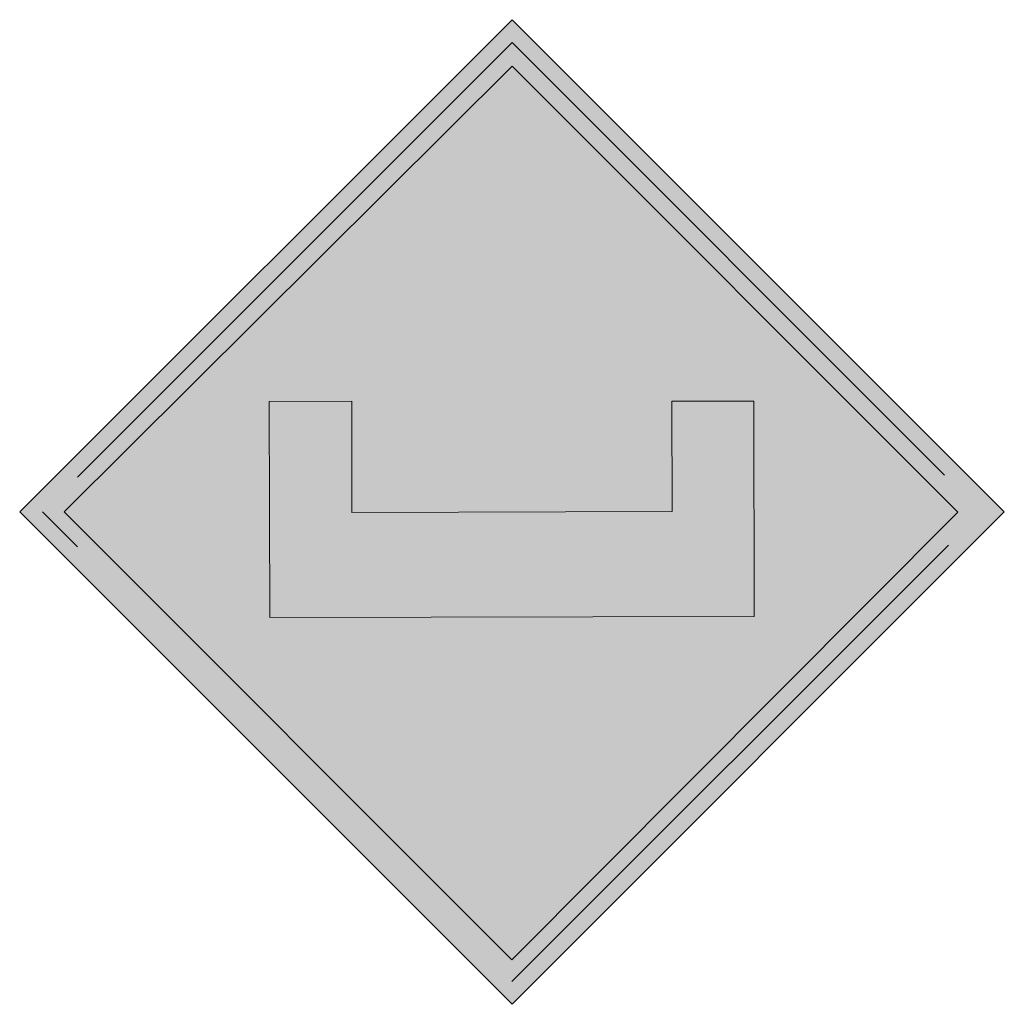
# Model space of a CAD drawing. Header units: metres. Extents: x -0.002 to 0.002, y -0.002 to 0.002.
import ezdxf

# ---------------------------------------------------------------- set-up
doc = ezdxf.new("R2010")
doc.units = ezdxf.units.M
doc.header["$MEASUREMENT"] = 0
doc.layers.add('SIG_NE_EI2_flf', color=7, linetype='Continuous', lineweight=0, true_color=0x108de0)
doc.layers.add('SIG_NE_EI2_sym', color=7, linetype='Continuous', lineweight=0)

msp = doc.modelspace()

# ---------------------------------------------------------------- hatches: boundary and pattern name
at = {"layer": 'SIG_NE_EI2_flf', "true_color": 0xffffff}
h = msp.add_hatch(color=7, dxfattribs=at)
h.dxf.hatch_style = 1
h.paths.add_polyline_path([(-0.0000001, 0.0019957), (-0.0020001, -0.0000043), (-0.0000001, -0.0020043), (0.0019999, -0.0000043)])
h.paths.add_polyline_path([(0, 0.001807), (0.0018112, -0.0000045), (-0.0000003, -0.0018243), (-0.0018201, -0.0000041)], flags=16)
h.paths.add_polyline_path([(0.0006489, 0.0004457), (0.0009823, 0.0004464), (0.0009842, -0.0004283), (-0.0009845, -0.0004325), (-0.0009864, 0.000445), (-0.0006512, 0.0004457), (-0.0006502, -0.0000057), (0.0006499, -0.0000029)], flags=0)
at = {"layer": 'SIG_NE_EI2_flf', "true_color": 0x108de0}
h = msp.add_hatch(color=142, dxfattribs=at)
h.dxf.hatch_style = 1
h.paths.add_polyline_path([(-0.0018201, -0.0000041), (-0.0000003, -0.0018243), (0.0018112, -0.0000045), (0, 0.001807)])
h.paths.add_polyline_path([(-0.0006512, 0.0004457), (-0.0006502, -0.0000057), (0.0006499, -0.0000029), (0.0006489, 0.0004457), (0.0009823, 0.0004464), (0.0009842, -0.0004283), (-0.0009845, -0.0004325), (-0.0009864, 0.000445)], flags=16)
at = {"layer": 'SIG_NE_EI2_flf', "true_color": 0xffffff}
h = msp.add_hatch(color=7, dxfattribs=at)
h.dxf.hatch_style = 1
h.paths.add_polyline_path([(0.0009842, -0.0004283), (0.0009823, 0.0004464), (0.0006489, 0.0004457), (0.0006499, -0.0000029), (-0.0006502, -0.0000057), (-0.0006512, 0.0004457), (-0.0009864, 0.000445), (-0.0009845, -0.0004325)])
at = {"layer": 'SIG_NE_EI2_sym'}
h = msp.add_hatch(color=256, dxfattribs=at)
h.dxf.hatch_style = 1
h.paths.add_polyline_path([(0.0000001, 0.0019028), (-0.0019073, -0.0000041), (-0.0000003, -0.0019115), (0.001907, -0.0000045)])
h.paths.add_polyline_path([(-0.0000003, -0.0018243), (-0.0018201, -0.0000041), (0, 0.001807), (0.0018112, -0.0000045)], flags=16)

# ---------------------------------------------------------------- linework, layer by layer
for p, q in [((-0.0020001, -0.0000043), (-0.0000001, 0.0019957)), ((-0.0000001, 0.0019957), (0.0019999, -0.0000043)), ((0.0000001, 0.0019028), (-0.0017656, 0.0001376)), ((0.0017573, 0.0001452), (0.0000001, 0.0019028)), ((0, 0.001807), (-0.0018201, -0.0000041)), ((0.0018112, -0.0000045), (0, 0.001807)), ((-0.0006512, 0.0004457), (-0.0009864, 0.000445)), ((-0.0009845, -0.0004325), (-0.0009864, 0.000445)), ((-0.0006502, -0.0000057), (-0.0006512, 0.0004457)), ((0.0006489, 0.0004457), (0.0009823, 0.0004464)), ((0.0006499, -0.0000029), (0.0006489, 0.0004457)), ((0.0009842, -0.0004283), (0.0009823, 0.0004464)), ((-0.0000001, -0.0020043), (-0.0020001, -0.0000043)), ((-0.0019073, -0.0000041), (-0.0017653, -0.0001461)), ((-0.0018201, -0.0000041), (-0.0000003, -0.0018243)), ((-0.0006502, -0.0000057), (0.0006499, -0.0000029)), ((-0.0000003, -0.0018243), (0.0018112, -0.0000045)), ((0.0019999, -0.0000043), (-0.0000001, -0.0020043)), ((-0.0000003, -0.0019115), (0.0017731, -0.0001384)), ((0.0009842, -0.0004283), (-0.0009845, -0.0004325))]:
    msp.add_line(p, q, dxfattribs=at)

doc.saveas('drawing.dxf')
